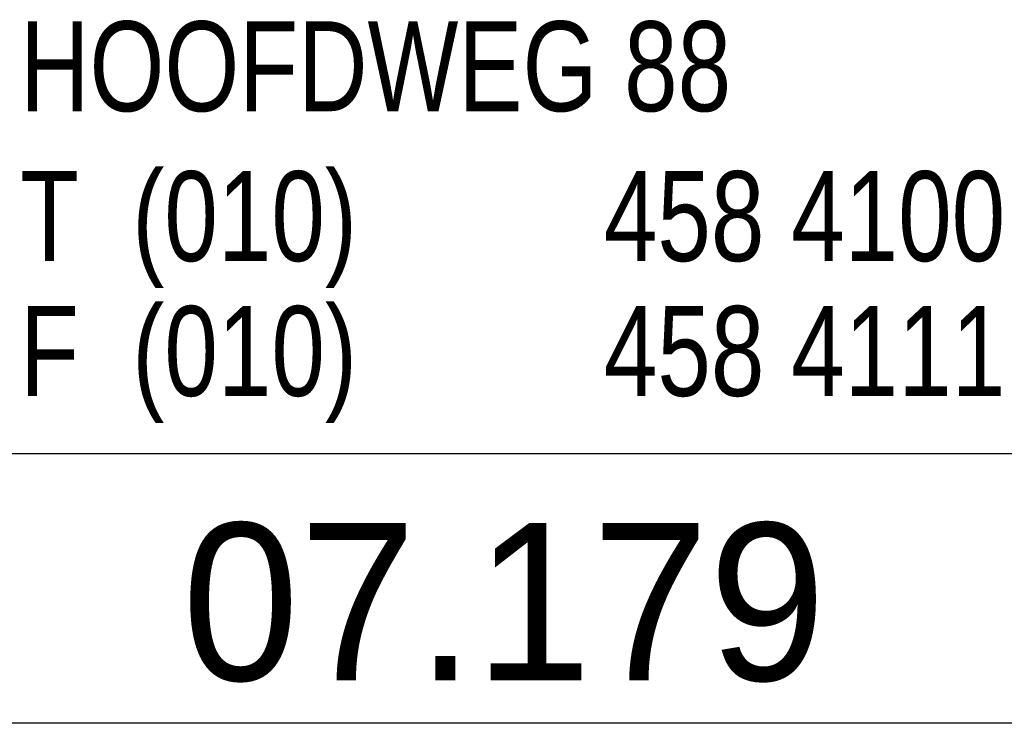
# Model space of a CAD drawing. Extents: x 0 to 85662, y 0 to 29700.
# Tile 9 of 44: x 34594 to 36784, y 3290 to 4855. Entities that reach past the tile are written whole.
import ezdxf
from ezdxf.enums import TextEntityAlignment as Align

# ---------------------------------------------------------------- set-up
doc = ezdxf.new("R2010")
doc.units = 0
doc.header["$LTSCALE"] = 100
for name, color, linetype in [('00att025', 2, 'Continuous'), ('00att035', 3, 'Continuous'), ('00att050', 4, 'Continuous'), ('BL$4----', 7, 'Continuous')]:
    doc.layers.add(name, color=color, linetype=linetype)
doc.styles.add('BURO-018', font='BUROFONT.shx', dxfattribs={"height": 180})
doc.styles.add('BURO-025', font='BUROFONT.shx', dxfattribs={"height": 250})
doc.styles.add('BURO-050', font='BUROFONT.shx', dxfattribs={"height": 500})

# ---------------------------------------------------------------- blocks, each defined once
blk = doc.blocks.new('STEMPEL GEERDIJK-NIEUW')
at = {"color": 5, "ltscale": 0.5}
blk.add_line((-209.9, 38.9), (-9.9, 38.9), dxfattribs=at)
at = {"ltscale": 0.5}
blk.add_line((-9.9, 32.9), (-84.9, 32.9), dxfattribs=at)
at = {"color": 1, "ltscale": 0.5, "style": 'BURO-025', "width": 0.8}
for s, p in [('HOOFDWEG 88', (-74.048, 46.514)), ('T  (010) ', (-74.048, 43.181)), ('458 4100', (-61.068, 43.181)), ('F  (010) ', (-74.048, 40.181)), ('458 4111', (-61.068, 40.181))]:
    blk.add_text(s, height=2, dxfattribs=at).set_placement(p)
at = {"color": 1, "ltscale": 0.5, "style": 'BURO-018'}
for tag, p in [('DIVERSEN', (-68.9, 28.9)), ('AANTALBLAD', (-22.9, 28.9))]:
    blk.add_attdef(tag, p, '', height=2, dxfattribs=at)
at = {"layer": '00att025', "color": 1, "linetype": 'Continuous', "style": 'BURO-018'}
for tag, p in [('WZ_GOEDC', (-230.84, 55.442)), ('WZ_GOEDA', (-218.863, 55.442)), ('WZ_GOEDB', (-225.315, 55.031)), ('WZ_INITSB', (-224.737, 40.332)), ('WZ_INITSC', (-230.84, 40.332)), ('WZ_INITSA', (-218.863, 40.332)), ('WZ_DATUMC', (-230.84, 17.774)), ('WZ_DATUMB', (-224.737, 17.774)), ('WZ_DATUMA', (-218.863, 17.774)), ('WZ_CODEC', (-230.84, 10.751)), ('WZ_CODEB', (-224.737, 10.751)), ('WZ_CODEA', (-218.863, 10.751))]:
    blk.add_attdef(tag, text='', height=1.8, rotation=90, dxfattribs=at).set_placement(p, align=Align.MIDDLE_LEFT)
at = {"layer": '00att025', "color": 1, "linetype": 'Continuous'}
for tag, p, height, style in [('TKSCHAAL', (-194.804, 59.901), 2, 'BURO-018'), ('PRDATUM', (-199.225, 49.917), 1.8, 'BURO-018'), ('PRPRLEID', (-179.438, 45.409), 1.8, 'BURO-018'), ('PROPDRGVR1', (-191.434, 32.851), 2.2, 'BURO-025'), ('TK1OMSCHR', (-191.287, 27.025), 2.2, 'BURO-025'), ('TK2OMSCHR', (-191.169, 20.919), 2.2, 'BURO-025'), ('TKFILE', (-63.112, 11.291), 2, 'BURO-018')]:
    blk.add_attdef(tag, p, '', height=height, dxfattribs=dict(at, style=style))
at = {"layer": '00att025', "color": 2, "linetype": 'Continuous'}
for tag, p, height, style in [('PRVRIJ5', (-150.129, 51.989), 2.5, 'BURO-025'), ('PRVRIJ6', (-150.142, 46.083), 2.5, 'BURO-025'), ('PRNUMMER', (-70.447, 33.854), 3.5, 'BURO-050'), ('TKFORMAAT', (-82.528, 17.509), 4, 'BURO-025')]:
    blk.add_attdef(tag, p, '', height=height, dxfattribs=dict(at, style=style))
at = {"layer": '00att025', "color": 1, "linetype": 'Continuous', "style": 'BURO-018'}
blk.add_attdef('TKINIT', text='', height=1.8, dxfattribs=at).set_placement((-179.711, 50.878), align=Align.MIDDLE_LEFT)
at = {"layer": '00att025', "color": 3, "linetype": 'Continuous', "ltscale": 25, "style": 'BURO-025'}
blk.add_attdef('TKFASE', text='', height=4, dxfattribs=at).set_placement((-71.405, 19.481), align=Align.MIDDLE_LEFT)
at = {"layer": '00att035', "color": 2, "linetype": 'Continuous', "style": 'BURO-025'}
blk.add_attdef('PROMSCHR', (-149.998, 57.146), '', height=2.5, dxfattribs=at)
at = {"layer": '00att050', "color": 2, "linetype": 'Continuous', "style": 'BURO-025'}
blk.add_attdef('TKTEKNR', text='', height=4, dxfattribs=at).set_placement((-19.639, 19.603), align=Align.MIDDLE_LEFT)

msp = doc.modelspace()

# ---------------------------------------------------------------- block references
at = {"layer": 'BL$4----'}
ref = msp.add_blockref('STEMPEL GEERDIJK-NIEUW', (42000, 0), dxfattribs=dict(at, xscale=100, yscale=100))
ref.add_attrib('PRNUMMER', '07.179', (34955.3, 3385.4), dxfattribs={"layer": '00att025', "color": 2, "linetype": 'Continuous', "height": 350, "style": 'BURO-050'})

doc.saveas('drawing.dxf')
